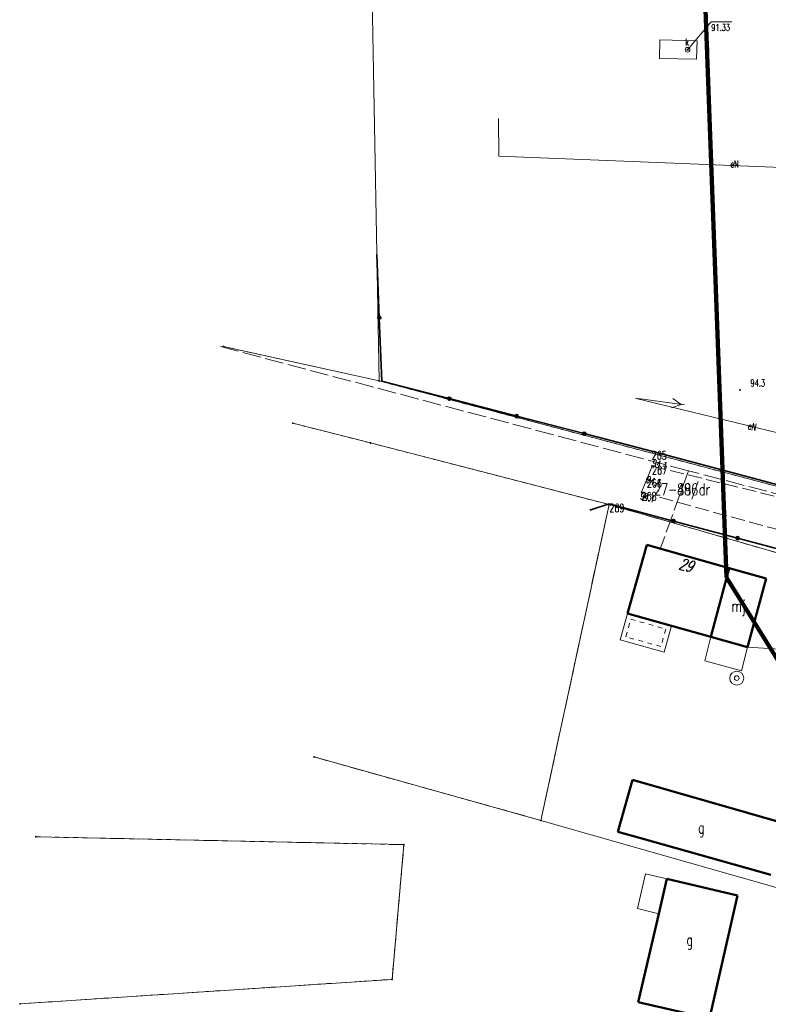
# Model space of a CAD drawing. Header units: metres. Extents: x 7542868 to 7543894, y 5828497 to 5830561.
# Tile 46 of 66: x 7543015 to 7543095, y 5830287 to 5830393. Entities that reach past the tile are written whole.
import ezdxf
from ezdxf.enums import TextEntityAlignment as Align

# ---------------------------------------------------------------- set-up
doc = ezdxf.new("R2010")
doc.units = ezdxf.units.M
for name, pattern in [('1', [0]), ('2_14', [1, -1]), ('2_KTJZ01', [2, 1.5, -0.5]), ('3_1', [0]), ('3_EGBB01', [0]), ('3_EGBG08', [0]), ('3_EGBG08W', [1, 0.5, -0.5]), ('3_EGBI17', [0]), ('4_1', [0]), ('4_SUPE_01', [0]), ('4_SUPT_P_01', [2.5, 2, -0.5]), ('4_SUUS07_01', [0]), ('GDE', [0]), ('GUK', [2, 1.5, -0.5]), ('GUZ', [1, 0.5, -0.5])]:
    doc.linetypes.add(name, pattern=pattern)
doc.layers.get('0').update_dxf_attribs({"color": 250, "linetype": 'CONTINUOUS', "lineweight": 100})
for name, color, linetype, lineweight in [('Dzialki', 7, 'GDE', 18), ('EADTD_T_0', 7, 'CONTINUOUS', 25), ('EGBB_E_T_0', 7, 'CONTINUOUS', 25), ('EGBB_L_0', 7, '3_EGBB01', 50), ('EGBE_L_1', 7, '3_EGBG08', 18), ('EGBE_L_8', 7, '3_1', 18), ('Kontury', 3, 'GUK', 18), ('KTJZ_L_0', 7, '2_KTJZ01', 18), ('KTOK_L_4', 7, 'CONTINUOUS', 35), ('Numery_dzialek', 7, 'CONTINUOUS', 13), ('Numery_uzytkow', 7, 'CONTINUOUS', 13), ('PIKIETY_T_0', 230, 'CONTINUOUS', 0), ('Punkty', 7, 'CONTINUOUS', 18), ('RTPW_T_0', 7, 'CONTINUOUS', 15), ('SUPE_E_T_3', 1, 'CONTINUOUS', 15), ('SUPE_L_3', 1, '4_SUPE_01', 18), ('SUPP_L_6', 30, '4_SUPT_P_01', 18), ('SUTK_T_0', 7, 'CONTINUOUS', 18), ('SUUK_E_T_1', 7, 'CONTINUOUS', 15), ('SUUK_E_T_3', 7, 'CONTINUOUS', 15), ('SUUK_L_1', 7, '4_1', 18), ('SUUK_T_4', 7, 'CONTINUOUS', 18), ('SUUW_T_1', 7, 'CONTINUOUS', 18), ('Uzytki', 7, 'GUZ', 18), ('ZASIEG_L_0', 3, '1', 100)]:
    doc.layers.add(name, color=color, linetype=linetype, lineweight=lineweight)
doc.styles.get("Standard").update_dxf_attribs({"font": 'Simplex.SHX', "width": 0.75})

# ---------------------------------------------------------------- blocks, each defined once
blk = doc.blocks.new('GRO')
at = {"linetype": 'CONTINUOUS'}
blk.add_circle((0, 0), 0.045, dxfattribs=at)
blk = doc.blocks.new('2_RTPW01')
at = {"linetype": 'CONTINUOUS'}
blk.add_circle((0, 0), 0.045, dxfattribs=at)
blk = doc.blocks.new('4_SUPS01_05')
at = {"linetype": 'CONTINUOUS'}
blk.add_circle((0, 0), 0.0625, dxfattribs=at)
blk = doc.blocks.new('4_SUUS22_01')
at = {"linetype": 'CONTINUOUS'}
blk.add_circle((0, 0), 0.25, dxfattribs=at)
blk = doc.blocks.new('4_SUUS13')
at = {"linetype": 'CONTINUOUS'}
for radius in [0.75, 0.25]:
    blk.add_circle((0, 0), radius, dxfattribs=at)

msp = doc.modelspace()

# ---------------------------------------------------------------- linework, layer by layer
at = {"layer": 'Dzialki'}
for p, q in [((7543052.75, 5830395.53), (7543053.51, 5830353.98)), ((7543053.51, 5830353.98), (7543036.79, 5830357.68)), ((7543053.51, 5830353.98), (7543105.36, 5830340.23)), ((7543044.24, 5830349.45), (7543052.57, 5830347.33)), ((7543052.57, 5830347.33), (7543078.17, 5830340.72)), ((7543078.17, 5830340.72), (7543070.86, 5830306.82)), ((7543078.17, 5830340.72), (7543112.31, 5830330.91)), ((7543070.86, 5830306.82), (7543046.53, 5830313.63)), ((7543070.86, 5830306.82), (7543142.08, 5830286.48)), ((7543016.67, 5830305.07), (7543056.16, 5830304.22)), ((7543056.16, 5830304.22), (7543054.89, 5830289.76)), ((7543054.89, 5830289.76), (7543014.98, 5830287.14))]:
    msp.add_line(p, q, dxfattribs=at)
at = {"layer": 'EGBB_L_0', "linetype": '3_EGBB01'}
for p, q in [((7543082.22, 5830336.39), (7543080.15, 5830329.03)), ((7543091.07, 5830333.9), (7543082.22, 5830336.39)), ((7543091.07, 5830333.9), (7543089.09, 5830326.51)), ((7543095.02, 5830332.79), (7543091.07, 5830333.9)), ((7543095.02, 5830332.79), (7543093.04, 5830325.4)), ((7543084.87, 5830327.71), (7543080.15, 5830329.03)), ((7543089.09, 5830326.51), (7543084.87, 5830327.71)), ((7543093.04, 5830325.4), (7543089.09, 5830326.51)), ((7543079.12, 5830305.6), (7543080.69, 5830311.18)), ((7543080.69, 5830311.18), (7543097.15, 5830306.47)), ((7543081.43, 5830304.95), (7543079.12, 5830305.6)), ((7543081.43, 5830304.95), (7543095.53, 5830300.99)), ((7543084.37, 5830300.56), (7543083.51, 5830296.81)), ((7543091.97, 5830298.77), (7543084.37, 5830300.56)), ((7543088.96, 5830285.56), (7543091.97, 5830298.77)), ((7543083.51, 5830296.81), (7543081.3, 5830287.3)), ((7543081.3, 5830287.3), (7543088.96, 5830285.56))]:
    msp.add_line(p, q, dxfattribs=at)
at = {"layer": 'EGBE_L_1', "linetype": '3_EGBI17'}
for p, q in [((7543079.35, 5830326.19), (7543080.15, 5830329.03)), ((7543080.15, 5830329.03), (7543084.87, 5830327.71)), ((7543084.87, 5830327.71), (7543084.07, 5830324.86)), ((7543084.07, 5830324.86), (7543079.35, 5830326.19))]:
    msp.add_line(p, q, dxfattribs=at)
at = {"layer": 'EGBE_L_1', "linetype": '3_EGBG08W'}
for p, q in [((7543079.97, 5830326.53), (7543080.5, 5830328.42)), ((7543080.5, 5830328.42), (7543084.26, 5830327.36)), ((7543084.26, 5830327.36), (7543083.73, 5830325.48)), ((7543083.73, 5830325.48), (7543079.97, 5830326.53))]:
    msp.add_line(p, q, dxfattribs=at)
at = {"layer": 'EGBE_L_8', "linetype": '3_EGBI17'}
for p, q in [((7543089.09, 5830326.51), (7543088.45, 5830323.94)), ((7543093.04, 5830325.4), (7543089.09, 5830326.51)), ((7543092.37, 5830322.89), (7543093.04, 5830325.4)), ((7543088.45, 5830323.94), (7543092.37, 5830322.89)), ((7543082.09, 5830301.1), (7543081.21, 5830297.36)), ((7543084.37, 5830300.56), (7543082.09, 5830301.1)), ((7543083.51, 5830296.81), (7543084.37, 5830300.56)), ((7543081.21, 5830297.36), (7543083.51, 5830296.81))]:
    msp.add_line(p, q, dxfattribs=at)
at = {"layer": 'Kontury'}
for p, q in [((7543070.86, 5830306.82), (7543078.17, 5830340.72)), ((7543078.17, 5830340.72), (7543112.31, 5830330.91)), ((7543046.53, 5830313.63), (7543070.86, 5830306.82)), ((7543056.16, 5830304.22), (7543016.67, 5830305.07)), ((7543054.89, 5830289.76), (7543056.16, 5830304.22)), ((7543014.98, 5830287.14), (7543054.89, 5830289.76))]:
    msp.add_line(p, q, dxfattribs=at)
at = {"layer": 'KTJZ_L_0', "linetype": '2_14'}
for p, q in [((7543082.22, 5830343.46), (7543082.78, 5830344.85)), ((7543081.65, 5830342.05), (7543082.22, 5830343.46))]:
    msp.add_line(p, q, dxfattribs=at)
at = {"layer": 'KTJZ_L_0', "linetype": '2_KTJZ01'}
msp.add_line((7543082.78, 5830344.85), (7543105.7, 5830339.22), dxfattribs=at)
msp.add_arc((7543953.08, 5833479.02), 3255.76, 254.47499, 254.99434, dxfattribs=at)
at = {"layer": 'KTOK_L_4'}
for p, q in [((7543053.52, 5830360.77), (7543053.26, 5830367.56)), ((7543053.79, 5830353.97), (7543053.52, 5830360.77)), ((7543053.79, 5830353.97), (7543061.03, 5830352.09)), ((7543061.03, 5830352.09), (7543068.26, 5830350.21)), ((7543068.26, 5830350.21), (7543075.5, 5830348.33)), ((7543075.5, 5830348.33), (7543082.74, 5830346.45)), ((7543082.74, 5830346.45), (7543090.26, 5830344.43)), ((7543090.26, 5830344.43), (7543097.79, 5830342.41)), ((7543076.12, 5830340.1), (7543078.2, 5830340.79)), ((7543078.2, 5830340.79), (7543085.09, 5830338.95)), ((7543085.09, 5830338.95), (7543091.97, 5830337.12)), ((7543091.97, 5830337.12), (7543098.86, 5830335.28))]:
    msp.add_line(p, q, dxfattribs=at)
for centre in [(7543053.52, 5830360.77), (7543061.03, 5830352.09), (7543068.26, 5830350.21), (7543075.5, 5830348.33), (7543090.26, 5830344.43), (7543085.09, 5830338.95), (7543091.97, 5830337.12)]:
    msp.add_circle(centre, 0.17, dxfattribs=at)
at = {"layer": 'SUPE_L_3', "linetype": '4_SUPE_01'}
for p, q in [((7543066.35, 5830378.1), (7543066.32, 5830382.14)), ((7543104.15, 5830376.58), (7543066.35, 5830378.1)), ((7543081.06, 5830352.13), (7543081.08, 5830352.11)), ((7543081.08, 5830352.11), (7543105.94, 5830346.08)), ((7543086.26, 5830351.41), (7543081.31, 5830352.1)), ((7543085.92, 5830351.46), (7543085, 5830352.09)), ((7543085.92, 5830351.46), (7543084.86, 5830351.1)), ((7543093.04, 5830325.4), (7543108.54, 5830324.42))]:
    msp.add_line(p, q, dxfattribs=at)
at = {"layer": 'SUPP_L_6', "linetype": '4_SUPT_P_01'}
for p, q in [((7543086.71, 5830344.34), (7543036.48, 5830357.68)), ((7543086.71, 5830344.34), (7543083.66, 5830335.98)), ((7543104.77, 5830339.61), (7543086.71, 5830344.34))]:
    msp.add_line(p, q, dxfattribs=at)
at = {"layer": 'SUTK_T_0', "linetype": 'CONTINUOUS'}
for p, q in [((7543086.59, 5830389.53), (7543089.13, 5830392.54)), ((7543089.13, 5830392.54), (7543091.35, 5830392.54))]:
    msp.add_line(p, q, dxfattribs=at)
at = {"layer": 'SUUK_L_1', "linetype": '4_SUUS07_01'}
for p, q in [((7543083.57, 5830388.58), (7543083.61, 5830390.59)), ((7543083.61, 5830390.59), (7543087.61, 5830390.5)), ((7543087.61, 5830390.5), (7543087.57, 5830388.5)), ((7543087.57, 5830388.5), (7543083.57, 5830388.58))]:
    msp.add_line(p, q, dxfattribs=at)
at = {"layer": 'Uzytki'}
for p, q in [((7543053.51, 5830353.98), (7543036.79, 5830357.68)), ((7543105.36, 5830340.23), (7543053.51, 5830353.98)), ((7543052.57, 5830347.33), (7543044.24, 5830349.45)), ((7543078.17, 5830340.72), (7543052.57, 5830347.33)), ((7543070.86, 5830306.82), (7543078.17, 5830340.72)), ((7543078.17, 5830340.72), (7543112.31, 5830330.91)), ((7543046.53, 5830313.63), (7543070.86, 5830306.82)), ((7543056.16, 5830304.22), (7543016.67, 5830305.07)), ((7543054.89, 5830289.76), (7543056.16, 5830304.22)), ((7543014.98, 5830287.14), (7543054.89, 5830289.76))]:
    msp.add_line(p, q, dxfattribs=at)
at = {"layer": 'ZASIEG_L_0', "linetype": '1'}
for p, q in [((7543090.76, 5830332.88), (7543085.43, 5830478.44)), ((7543137.16, 5830258.11), (7543090.76, 5830332.88))]:
    msp.add_line(p, q, dxfattribs=at)

# ---------------------------------------------------------------- block references
at = {"layer": 'Punkty'}
for p in [(7543036.79, 5830357.68), (7543053.51, 5830353.98), (7543044.24, 5830349.45), (7543052.57, 5830347.33), (7543078.17, 5830340.72), (7543046.53, 5830313.63), (7543070.86, 5830306.82), (7543016.67, 5830305.07), (7543056.16, 5830304.22), (7543054.89, 5830289.76), (7543014.98, 5830287.14)]:
    msp.add_blockref('GRO', p, dxfattribs=at)
at = {"layer": 'RTPW_T_0', "rotation": 269.9999974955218}
msp.add_blockref('2_RTPW01', (7543092.22, 5830353.02), dxfattribs=at)
at = {"layer": 'RTPW_T_0'}
for p in [(7543082.78, 5830344.85), (7543082.22, 5830343.46), (7543081.65, 5830342.05)]:
    msp.add_blockref('2_RTPW01', p, dxfattribs=at)
at = {"layer": 'SUTK_T_0'}
msp.add_blockref('4_SUPS01_05', (7543086.59, 5830389.53), dxfattribs=at)
at = {"layer": 'SUUK_T_4'}
msp.add_blockref('4_SUUS22_01', (7543086.59, 5830389.53), dxfattribs=at)
at = {"layer": 'SUUW_T_1'}
msp.add_blockref('4_SUUS13', (7543091.87, 5830322.09), dxfattribs=at)

# ---------------------------------------------------------------- texts
at = {"layer": 'EADTD_T_0', "oblique": 15, "width": 0.7}
msp.add_text('29', height=1.25, rotation=345.9092, dxfattribs=at).set_placement((7543086.6, 5830334.83), align=Align.TOP_CENTER)
at = {"layer": 'EGBB_E_T_0', "width": 0.7}
for s, p in [('mj', (7543092.06, 5830329.65)), ('g', (7543088.08, 5830305.84)), ('g', (7543086.82, 5830293.8))]:
    msp.add_text(s, height=1.25, dxfattribs=at).set_placement(p, align=Align.MIDDLE)
at = {"layer": 'Numery_dzialek', "width": 0.7}
msp.add_text('27-496', height=1.25, dxfattribs=at).set_placement((7543083.01, 5830342.97), align=Align.TOP_LEFT)
at = {"layer": 'Numery_uzytkow', "width": 0.7}
msp.add_text('27-88/dr', height=1.25, dxfattribs=at).set_placement((7543083.01, 5830342.97), align=Align.TOP_LEFT)
at = {"layer": 'PIKIETY_T_0', "width": 0.7}
for s, p in [('265', (7543082.74, 5830346.45)), ('267', (7543082.78, 5830344.85)), ('266', (7543082.22, 5830343.46)), ('268', (7543081.65, 5830342.05)), ('269', (7543078.2, 5830340.79))]:
    msp.add_text(s, height=0.9, dxfattribs=at).set_placement(p, align=Align.TOP_LEFT)
at = {"layer": 'RTPW_T_0', "width": 0.7}
msp.add_text('94.3', height=0.75, dxfattribs=at).set_placement((7543093.34, 5830354.13), align=Align.TOP_LEFT)
msp.add_text('94.1', height=0.75, rotation=347.0862, dxfattribs=at).set_placement((7543082.78, 5830344.85))
msp.add_text('94.1', height=0.75, rotation=340.57, dxfattribs=at).set_placement((7543082.22, 5830343.46), align=Align.MIDDLE_LEFT)
msp.add_text('94.1', height=0.75, rotation=344.6065, dxfattribs=at).set_placement((7543081.65, 5830342.05), align=Align.TOP_LEFT)
at = {"layer": 'SUPE_E_T_3', "width": 0.7}
for rotation, p in [(0.5, (7543091.64, 5830377.27)), (347.6446, (7543093.54, 5830349.09))]:
    msp.add_text('eN', height=0.75, rotation=rotation, dxfattribs=at).set_placement(p, align=Align.MIDDLE)
at = {"layer": 'SUTK_T_0', "width": 0.7}
msp.add_text('91.33', height=0.75, dxfattribs=at).set_placement((7543089.13, 5830392.29), align=Align.TOP_LEFT)
at = {"layer": 'SUUK_E_T_1', "width": 0.7}
msp.add_text('kl', height=0.75, dxfattribs=at).set_placement((7543088.42, 5830389.01))
at = {"layer": 'SUUK_E_T_3', "width": 0.7}
msp.add_text('k', height=0.75, dxfattribs=at).set_placement((7543086.34, 5830389.99))

doc.saveas('drawing.dxf')
